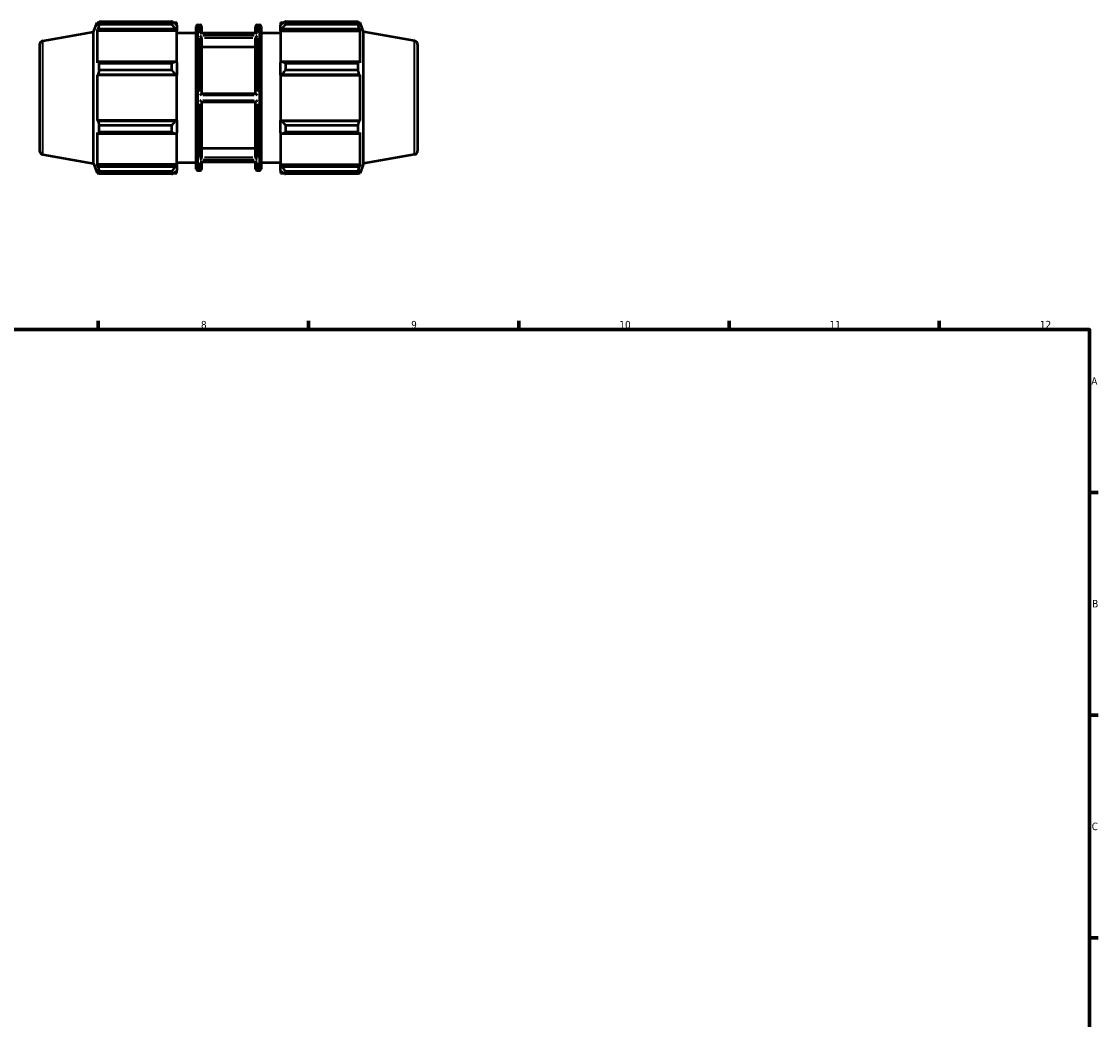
# Model space of a CAD drawing. Header units: millimetres. Extents: x -316 to 1163, y -16 to 726.
# Tile 6 of 8: x 465 to 824, y 344 to 677. Entities that reach past the tile are written whole.
import ezdxf

# ---------------------------------------------------------------- set-up
doc = ezdxf.new("R2010")
doc.units = ezdxf.units.MM
for name, color, linetype, lineweight in [('Border (ISO)', 7, 'Continuous', 70), ('Visible (ISO)', 7, 'Continuous', 50), ('Visible Narrow (ISO)', 7, 'Continuous', 35)]:
    doc.layers.add(name, color=color, linetype=linetype, lineweight=lineweight)
doc.styles.add('Note Text (ISO)', font='tahoma.ttf')

# ---------------------------------------------------------------- blocks, each defined once
blk = doc.blocks.new('Borders Default Border')
at = {"layer": 'Border (ISO)'}
for p, q in [((490.58, 574), (490.58, 576.9)), ((560.67, 574), (560.67, 576.9)), ((630.75, 574), (630.75, 576.9)), ((700.83, 574), (700.83, 576.9)), ((770.92, 574), (770.92, 576.9)), ((821, 519.75), (823.9, 519.75)), ((821, 445.5), (823.9, 445.5)), ((821, 371.25), (823.9, 371.25))]:
    blk.add_line(p, q, dxfattribs=at)
at = {"layer": 'Border (ISO)', "flags": 128}
blk.add_lwpolyline([(20, 20), (20, 574), (821, 574), (821, 20), (20, 20)], dxfattribs=at)
at = {"layer": 'Border (ISO)', "color": 232, "true_color": 0xca0064, "char_height": 2.5, "attachment_point": 7, "style": 'Note Text (ISO)'}
for s, insert in [('8', (524.81, 574.34)), ('9', (594.88, 574.35)), ('10', (664.29, 574.35)), ('11', (734.37, 574.4)), ('12', (804.46, 574.4)), ('A', (821.59, 555.62)), ('B', (821.89, 481.37)), ('C', (821.73, 407.08))]:
    blk.add_mtext(s, dxfattribs=dict(at, insert=insert))

msp = doc.modelspace()

# ---------------------------------------------------------------- linework, layer by layer
at = {"layer": 'Visible (ISO)'}
for p, q in [((489.031, 673.215), (490.191, 676.402)), ((490.191, 676.402), (490.191, 675.239)), ((490.191, 676.402), (490.707, 676.402)), ((490.486, 676.012), (490.191, 675.239)), ((490.879, 675.72), (490.879, 676.697)), ((490.879, 676.697), (515.131, 676.697)), ((515.131, 675.72), (490.879, 675.72)), ((515.131, 675.72), (515.131, 676.697)), ((515.602, 676.402), (516.751, 676.402)), ((516.751, 675.497), (516.211, 676.012)), ((516.751, 675.497), (516.751, 676.402)), ((516.751, 675.497), (516.751, 673.804)), ((523.231, 627.492), (523.231, 675.092)), ((523.731, 675.592), (524.531, 675.592)), ((525.031, 675.092), (525.031, 672.815)), ((543.031, 672.815), (543.031, 675.092)), ((543.531, 675.592), (544.331, 675.592)), ((544.831, 675.092), (544.831, 627.492)), ((551.311, 676.402), (551.311, 675.497)), ((551.311, 676.402), (552.461, 676.402)), ((551.851, 676.012), (551.311, 675.497)), ((551.311, 673.804), (551.311, 675.497)), ((552.931, 676.697), (552.931, 675.72)), ((552.931, 676.697), (577.184, 676.697)), ((577.184, 675.72), (552.931, 675.72)), ((577.184, 675.72), (577.184, 676.697)), ((577.355, 676.402), (577.872, 676.402)), ((577.872, 675.239), (577.577, 676.012)), ((577.872, 675.239), (577.872, 676.402)), ((579.031, 673.215), (577.872, 676.402)), ((472.064, 670.224), (489.031, 673.215)), ((489.031, 629.368), (489.031, 673.215)), ((490.191, 673.564), (490.486, 674.283)), ((516.751, 673.564), (490.191, 673.564)), ((490.191, 673.564), (490.191, 662.886)), ((490.486, 674.283), (516.211, 674.283)), ((516.211, 674.283), (516.751, 673.804)), ((516.751, 673.804), (516.751, 673.564)), ((516.751, 663.011), (516.751, 673.564)), ((516.751, 672.892), (523.231, 672.892)), ((543.299, 672.815), (524.763, 672.815)), ((544.831, 672.892), (551.311, 672.892)), ((551.311, 673.804), (551.851, 674.283)), ((551.311, 673.564), (551.311, 673.804)), ((551.311, 673.564), (551.311, 663.011)), ((551.311, 673.564), (577.872, 673.564)), ((551.851, 674.283), (577.577, 674.283)), ((577.577, 674.283), (577.872, 673.564)), ((577.872, 662.886), (577.872, 673.564)), ((579.031, 629.368), (579.031, 673.215)), ((595.998, 670.224), (579.031, 673.215)), ((471.031, 668.993), (471.031, 633.59)), ((525.031, 671.195), (525.031, 652.642)), ((543.031, 668.115), (525.031, 668.115)), ((543.031, 652.642), (543.031, 671.195)), ((597.031, 668.993), (597.031, 633.59)), ((490.486, 663.26), (490.191, 662.886)), ((516.211, 663.26), (490.486, 663.26)), ((490.879, 660.434), (490.879, 662.791)), ((490.879, 662.791), (515.131, 662.791)), ((515.131, 660.434), (515.131, 662.791)), ((516.751, 663.011), (516.211, 663.26)), ((516.751, 663.011), (516.751, 658.923)), ((551.851, 663.26), (551.311, 663.011)), ((551.311, 658.923), (551.311, 663.011)), ((577.577, 663.26), (551.851, 663.26)), ((552.931, 662.791), (552.931, 660.434)), ((552.931, 662.791), (577.184, 662.791)), ((577.184, 660.434), (577.184, 662.791)), ((577.872, 662.886), (577.577, 663.26)), ((490.191, 658.842), (490.486, 659.086)), ((516.751, 658.842), (490.191, 658.842)), ((490.191, 658.842), (490.191, 643.741)), ((490.486, 659.086), (516.211, 659.086)), ((515.131, 660.434), (490.879, 660.434)), ((516.211, 659.086), (516.751, 658.923)), ((516.751, 658.923), (516.751, 658.842)), ((516.751, 643.741), (516.751, 658.842)), ((551.311, 658.923), (551.851, 659.086)), ((551.311, 658.842), (551.311, 658.923)), ((551.311, 658.842), (551.311, 643.741)), ((551.311, 658.842), (577.872, 658.842)), ((551.851, 659.086), (577.577, 659.086)), ((577.184, 660.434), (552.931, 660.434)), ((577.577, 659.086), (577.872, 658.842)), ((577.872, 643.741), (577.872, 658.842)), ((543.032, 652.642), (525.031, 652.642)), ((525.031, 649.942), (525.031, 631.388)), ((525.031, 649.942), (543.032, 649.942)), ((543.031, 631.388), (543.031, 649.942)), ((490.486, 643.497), (490.191, 643.741)), ((516.751, 643.741), (490.191, 643.741)), ((516.211, 643.497), (490.486, 643.497)), ((516.751, 643.66), (516.211, 643.497)), ((516.751, 643.741), (516.751, 643.66)), ((516.751, 643.66), (516.751, 639.572)), ((551.311, 643.66), (551.311, 643.741)), ((551.311, 643.741), (577.872, 643.741)), ((551.311, 639.572), (551.311, 643.66)), ((551.851, 643.497), (551.311, 643.66)), ((577.577, 643.497), (551.851, 643.497)), ((577.872, 643.741), (577.577, 643.497)), ((490.191, 639.697), (490.486, 639.323)), ((490.191, 639.697), (490.191, 629.019)), ((490.486, 639.323), (516.211, 639.323)), ((490.879, 639.792), (490.879, 642.149)), ((490.879, 642.149), (515.131, 642.149)), ((515.131, 639.792), (490.879, 639.792)), ((515.131, 639.792), (515.131, 642.149)), ((516.211, 639.323), (516.751, 639.572)), ((516.751, 629.019), (516.751, 639.572)), ((551.311, 639.572), (551.851, 639.323)), ((551.311, 639.572), (551.311, 629.019)), ((551.851, 639.323), (577.577, 639.323)), ((552.931, 642.149), (552.931, 639.792)), ((552.931, 642.149), (577.184, 642.149)), ((577.184, 639.792), (552.931, 639.792)), ((577.184, 639.792), (577.184, 642.149)), ((577.577, 639.323), (577.872, 639.697)), ((577.872, 629.019), (577.872, 639.697)), ((472.064, 632.359), (489.031, 629.368)), ((525.031, 634.469), (543.031, 634.469)), ((595.998, 632.359), (579.031, 629.368)), ((489.031, 629.368), (490.191, 626.182)), ((490.486, 628.3), (490.191, 629.019)), ((516.751, 629.019), (490.191, 629.019)), ((516.211, 628.3), (490.486, 628.3)), ((516.751, 628.779), (516.211, 628.3)), ((516.751, 629.692), (523.231, 629.692)), ((516.751, 629.019), (516.751, 628.779)), ((516.751, 628.779), (516.751, 627.086)), ((543.299, 629.768), (524.763, 629.768)), ((525.031, 629.768), (525.031, 627.492)), ((543.031, 627.492), (543.031, 629.768)), ((544.831, 629.692), (551.311, 629.692)), ((551.311, 628.779), (551.311, 629.019)), ((551.311, 629.019), (577.872, 629.019)), ((551.311, 627.086), (551.311, 628.779)), ((551.851, 628.3), (551.311, 628.779)), ((577.577, 628.3), (551.851, 628.3)), ((577.872, 629.019), (577.577, 628.3)), ((579.031, 629.368), (577.872, 626.182)), ((490.191, 627.344), (490.486, 626.571)), ((490.191, 627.344), (490.191, 626.182)), ((490.191, 626.182), (490.707, 626.182)), ((490.879, 625.886), (490.879, 626.863)), ((490.879, 626.863), (515.131, 626.863)), ((515.131, 625.886), (490.879, 625.886)), ((515.131, 625.886), (515.131, 626.863)), ((515.602, 626.182), (516.751, 626.182)), ((516.211, 626.571), (516.751, 627.086)), ((516.751, 626.182), (516.751, 627.086)), ((523.731, 626.992), (524.531, 626.992)), ((543.531, 626.992), (544.331, 626.992)), ((551.311, 627.086), (551.851, 626.571)), ((551.311, 627.086), (551.311, 626.182)), ((551.311, 626.182), (552.461, 626.182)), ((552.931, 626.863), (552.931, 625.886)), ((552.931, 626.863), (577.184, 626.863)), ((577.184, 625.886), (552.931, 625.886)), ((577.184, 625.886), (577.184, 626.863)), ((577.355, 626.182), (577.872, 626.182)), ((577.577, 626.571), (577.872, 627.344)), ((577.872, 626.182), (577.872, 627.344))]:
    msp.add_line(p, q, dxfattribs=at)
for centre, radius, start, end in [((523.731, 675.092), 0.5, 90, 180), ((524.531, 675.092), 0.5, 0, 90), ((543.531, 675.092), 0.5, 90, 180), ((544.331, 675.092), 0.5, 0, 90), ((472.281, 668.993), 1.25, 100, 180), ((595.781, 668.993), 1.25, 0, 80), ((472.281, 633.59), 1.25, 180, 260), ((595.781, 633.59), 1.25, 280, 0), ((523.731, 627.492), 0.5, 180, 270), ((524.531, 627.492), 0.5, 270, 0), ((543.531, 627.492), 0.5, 180, 270), ((544.331, 627.492), 0.5, 270, 0)]:
    msp.add_arc(centre, radius, start, end, dxfattribs=at)
for points, weights in [([(490.486, 676.012), (490.674, 676.347), (490.879, 676.697)], [1.00384495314, 1.0023298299, 1]), ([(490.879, 675.72), (490.674, 674.987), (490.486, 674.283)], [1, 1.0023298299, 1.00384495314]), ([(516.211, 676.012), (515.693, 676.347), (515.131, 676.697)], [1.00615488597, 1.01177514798, 1.01659625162]), ([(515.131, 675.72), (515.693, 674.987), (516.211, 674.283)], [1.01659625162, 1.01177514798, 1.00615488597]), ([(552.931, 676.697), (552.37, 676.347), (551.851, 676.012)], [1.01659625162, 1.01177514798, 1.00615488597]), ([(551.851, 674.283), (552.37, 674.987), (552.931, 675.72)], [1.00615488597, 1.01177514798, 1.01659625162]), ([(577.184, 676.697), (577.388, 676.347), (577.577, 676.012)], [1, 1.0023298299, 1.00384495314]), ([(577.577, 674.283), (577.388, 674.987), (577.184, 675.72)], [1.00384495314, 1.0023298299, 1]), ([(490.486, 663.26), (490.674, 663.03), (490.879, 662.791)], [1.00384495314, 1.0023298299, 1]), ([(516.211, 663.26), (515.693, 663.03), (515.131, 662.791)], [1.00615488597, 1.01177514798, 1.01659625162]), ([(552.931, 662.791), (552.37, 663.03), (551.851, 663.26)], [1.01659625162, 1.01177514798, 1.00615488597]), ([(577.184, 662.791), (577.388, 663.03), (577.577, 663.26)], [1, 1.0023298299, 1.00384495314]), ([(490.879, 660.434), (490.674, 659.746), (490.486, 659.086)], [1, 1.0023298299, 1.00384495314]), ([(515.131, 660.434), (515.693, 659.746), (516.211, 659.086)], [1.01659625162, 1.01177514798, 1.00615488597]), ([(551.851, 659.086), (552.37, 659.746), (552.931, 660.434)], [1.00615488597, 1.01177514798, 1.01659625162]), ([(577.577, 659.086), (577.388, 659.746), (577.184, 660.434)], [1.00384495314, 1.0023298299, 1]), ([(490.486, 643.497), (490.674, 642.837), (490.879, 642.149)], [1.00384495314, 1.0023298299, 1]), ([(516.211, 643.497), (515.693, 642.837), (515.131, 642.149)], [1.00615488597, 1.01177514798, 1.01659625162]), ([(552.931, 642.149), (552.37, 642.837), (551.851, 643.497)], [1.01659625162, 1.01177514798, 1.00615488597]), ([(577.184, 642.149), (577.388, 642.837), (577.577, 643.497)], [1, 1.0023298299, 1.00384495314]), ([(490.879, 639.792), (490.674, 639.553), (490.486, 639.323)], [1, 1.0023298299, 1.00384495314]), ([(515.131, 639.792), (515.693, 639.553), (516.211, 639.323)], [1.01659625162, 1.01177514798, 1.00615488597]), ([(551.851, 639.323), (552.37, 639.553), (552.931, 639.792)], [1.00615488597, 1.01177514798, 1.01659625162]), ([(577.577, 639.323), (577.388, 639.553), (577.184, 639.792)], [1.00384495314, 1.0023298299, 1]), ([(490.486, 628.3), (490.674, 627.596), (490.879, 626.863)], [1.00384495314, 1.0023298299, 1]), ([(516.211, 628.3), (515.693, 627.596), (515.131, 626.863)], [1.00615488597, 1.01177514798, 1.01659625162]), ([(552.931, 626.863), (552.37, 627.596), (551.851, 628.3)], [1.01659625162, 1.01177514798, 1.00615488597]), ([(577.184, 626.863), (577.388, 627.596), (577.577, 628.3)], [1, 1.0023298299, 1.00384495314]), ([(490.879, 625.886), (490.674, 626.236), (490.486, 626.571)], [1, 1.0023298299, 1.00384495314]), ([(515.131, 625.886), (515.693, 626.236), (516.211, 626.571)], [1.01659625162, 1.01177514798, 1.00615488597]), ([(551.851, 626.571), (552.37, 626.236), (552.931, 625.886)], [1.00615488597, 1.01177514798, 1.01659625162]), ([(577.577, 626.571), (577.388, 626.236), (577.184, 625.886)], [1.00384495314, 1.0023298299, 1])]:
    msp.add_rational_spline(points, weights, degree=2, dxfattribs=at)
for points, knots in [([(524.531, 672.756), (524.532, 672.757), (524.533, 672.757), (524.583, 672.781), (524.633, 672.798), (524.709, 672.812), (524.737, 672.815), (524.763, 672.815)], [-0.093130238, -0.093130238, -0.093130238, -0.093130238, -0.092813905, -0.092813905, -0.071851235, -0.071851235, -0.059789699, -0.059789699, -0.059789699, -0.059789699]), ([(525.031, 671.215), (525.03, 671.236), (525.027, 671.258), (525.012, 671.329), (524.994, 671.379), (524.947, 671.48), (524.916, 671.53), (524.837, 671.64), (524.784, 671.697), (524.667, 671.804), (524.6, 671.851), (524.533, 671.888), (524.532, 671.888), (524.531, 671.889)], [-0.093587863, -0.093587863, -0.093587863, -0.093587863, -0.086118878, -0.086118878, -0.069868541, -0.069868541, -0.052406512, -0.052406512, -0.028207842, -0.028207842, 0, 0, 0.000410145, 0.000410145, 0.000410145, 0.000410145]), ([(543.531, 671.889), (543.53, 671.888), (543.529, 671.888), (543.462, 671.851), (543.395, 671.804), (543.278, 671.697), (543.226, 671.64), (543.146, 671.53), (543.116, 671.48), (543.068, 671.379), (543.05, 671.329), (543.036, 671.258), (543.033, 671.236), (543.032, 671.215)], [-0.104770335, -0.104770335, -0.104770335, -0.104770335, -0.104364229, -0.104364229, -0.076434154, -0.076434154, -0.052473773, -0.052473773, -0.035183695, -0.035183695, -0.019093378, -0.019093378, -0.011697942, -0.011697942, -0.011697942, -0.011697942]), ([(543.299, 672.815), (543.326, 672.815), (543.353, 672.812), (543.43, 672.798), (543.479, 672.781), (543.53, 672.757), (543.53, 672.757), (543.531, 672.756)], [-0.033320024, -0.033320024, -0.033320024, -0.033320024, -0.021150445, -0.021150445, 0, 0, 0.000319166, 0.000319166, 0.000319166, 0.000319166]), ([(524.531, 652.159), (524.532, 652.16), (524.533, 652.161), (524.582, 652.211), (524.632, 652.261), (524.729, 652.357), (524.777, 652.405), (524.865, 652.491), (524.905, 652.53), (524.965, 652.586), (524.987, 652.606), (525.019, 652.634), (525.028, 652.642), (525.031, 652.642)], [-0.093150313, -0.093150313, -0.093150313, -0.093150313, -0.092872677, -0.092872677, -0.072078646, -0.072078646, -0.050851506, -0.050851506, -0.030439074, -0.030439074, -0.014932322, -0.014932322, 0, 0, 0, 0]), ([(525.031, 649.942), (525.028, 649.942), (525.019, 649.949), (524.987, 649.977), (524.965, 649.997), (524.905, 650.053), (524.865, 650.092), (524.777, 650.178), (524.729, 650.226), (524.632, 650.322), (524.582, 650.372), (524.533, 650.422), (524.532, 650.423), (524.531, 650.424)], [-0.093687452, -0.093687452, -0.093687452, -0.093687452, -0.078624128, -0.078624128, -0.062981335, -0.062981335, -0.042389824, -0.042389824, -0.020976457, -0.020976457, 0, 0, 0.000280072, 0.000280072, 0.000280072, 0.000280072]), ([(543.032, 652.642), (543.034, 652.642), (543.044, 652.634), (543.075, 652.606), (543.098, 652.586), (543.157, 652.53), (543.198, 652.491), (543.286, 652.405), (543.334, 652.357), (543.431, 652.261), (543.48, 652.211), (543.53, 652.161), (543.531, 652.16), (543.531, 652.159)], [-0.093687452, -0.093687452, -0.093687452, -0.093687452, -0.078624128, -0.078624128, -0.062981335, -0.062981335, -0.042389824, -0.042389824, -0.020976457, -0.020976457, 0, 0, 0.000280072, 0.000280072, 0.000280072, 0.000280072]), ([(543.531, 650.424), (543.531, 650.423), (543.53, 650.422), (543.48, 650.372), (543.431, 650.322), (543.334, 650.226), (543.286, 650.178), (543.198, 650.092), (543.157, 650.053), (543.098, 649.997), (543.075, 649.977), (543.044, 649.949), (543.034, 649.942), (543.032, 649.942)], [-0.093150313, -0.093150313, -0.093150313, -0.093150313, -0.092872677, -0.092872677, -0.072078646, -0.072078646, -0.050851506, -0.050851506, -0.030439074, -0.030439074, -0.014932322, -0.014932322, 0, 0, 0, 0]), ([(524.531, 630.694), (524.532, 630.695), (524.533, 630.696), (524.6, 630.732), (524.667, 630.779), (524.784, 630.886), (524.837, 630.943), (524.916, 631.053), (524.947, 631.103), (524.994, 631.204), (525.012, 631.254), (525.027, 631.325), (525.03, 631.347), (525.031, 631.368)], [-0.104770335, -0.104770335, -0.104770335, -0.104770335, -0.104364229, -0.104364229, -0.076434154, -0.076434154, -0.052473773, -0.052473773, -0.035183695, -0.035183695, -0.019093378, -0.019093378, -0.011697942, -0.011697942, -0.011697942, -0.011697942]), ([(524.763, 629.768), (524.737, 629.768), (524.709, 629.771), (524.633, 629.786), (524.583, 629.802), (524.533, 629.826), (524.532, 629.826), (524.531, 629.827)], [-0.033320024, -0.033320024, -0.033320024, -0.033320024, -0.021150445, -0.021150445, 0, 0, 0.000319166, 0.000319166, 0.000319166, 0.000319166]), ([(543.032, 631.368), (543.033, 631.347), (543.036, 631.325), (543.05, 631.254), (543.068, 631.204), (543.116, 631.103), (543.146, 631.053), (543.226, 630.943), (543.278, 630.886), (543.395, 630.779), (543.462, 630.732), (543.529, 630.696), (543.53, 630.695), (543.531, 630.694)], [-0.093587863, -0.093587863, -0.093587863, -0.093587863, -0.086118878, -0.086118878, -0.069868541, -0.069868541, -0.052406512, -0.052406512, -0.028207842, -0.028207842, 0, 0, 0.000410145, 0.000410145, 0.000410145, 0.000410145]), ([(543.531, 629.827), (543.53, 629.826), (543.53, 629.826), (543.479, 629.802), (543.43, 629.786), (543.353, 629.771), (543.326, 629.768), (543.299, 629.768)], [-0.093130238, -0.093130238, -0.093130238, -0.093130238, -0.092813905, -0.092813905, -0.071851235, -0.071851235, -0.059789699, -0.059789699, -0.059789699, -0.059789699])]:
    msp.add_open_spline(points, degree=3, knots=knots, dxfattribs=at)
for points in [[(525.031, 671.195), (525.031, 671.201), (525.031, 671.208), (525.031, 671.215)], [(543.032, 671.215), (543.031, 671.208), (543.031, 671.201), (543.031, 671.195)], [(525.031, 631.368), (525.031, 631.375), (525.031, 631.382), (525.031, 631.388)], [(543.031, 631.388), (543.031, 631.382), (543.031, 631.375), (543.032, 631.368)]]:
    msp.add_open_spline(points, degree=3, dxfattribs=at)
at = {"layer": 'Visible Narrow (ISO)'}
for p, q in [((523.731, 675.292), (523.731, 627.291)), ((524.531, 673.028), (524.531, 675.584)), ((543.531, 675.584), (543.531, 673.028)), ((544.331, 627.291), (544.331, 675.292)), ((525.481, 672.756), (542.581, 672.756)), ((542.581, 671.889), (525.481, 671.889)), ((472.064, 632.592), (472.064, 669.991)), ((524.531, 653.343), (524.531, 671.235)), ((525.931, 671.215), (542.132, 671.215)), ((543.531, 671.235), (543.531, 653.343)), ((595.998, 632.592), (595.998, 669.991)), ((525.481, 652.159), (542.581, 652.159)), ((542.581, 650.424), (525.481, 650.424)), ((524.531, 631.348), (524.531, 649.24)), ((543.531, 649.24), (543.531, 631.348)), ((524.531, 626.999), (524.531, 629.555)), ((525.481, 630.694), (542.581, 630.694)), ((542.581, 629.827), (525.481, 629.827)), ((542.132, 631.368), (525.931, 631.368)), ((543.531, 629.555), (543.531, 626.999))]:
    msp.add_line(p, q, dxfattribs=at)

# ---------------------------------------------------------------- block references
msp.add_blockref('Borders Default Border', (0, 0))

doc.saveas('drawing.dxf')
